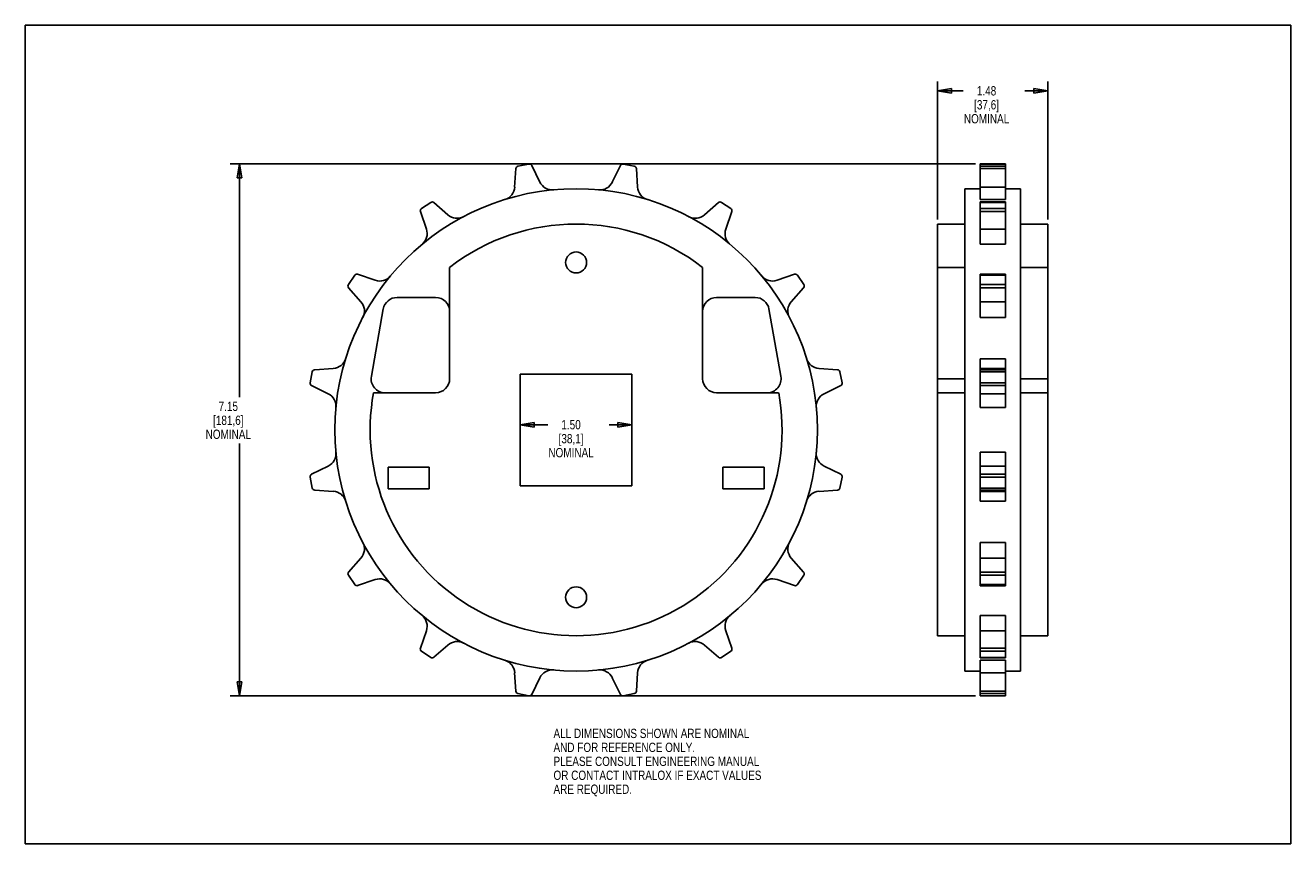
# Model space of a CAD drawing. Header units: inches. Extents: x 0 to 17, y 0 to 11.
import ezdxf

# ---------------------------------------------------------------- set-up
doc = ezdxf.new("R2010")
doc.units = ezdxf.units.IN
doc.header["$LTSCALE"] = 0.935
doc.header["$MEASUREMENT"] = 0
doc.layers.get('0').update_dxf_attribs({"linetype": 'CONTINUOUS'})
doc.layers.add('ALL_FEATURES', color=7, linetype='CONTINUOUS')
doc.styles.get("Standard").update_dxf_attribs({"font": 'txt', "width": 0.8})
doc.dimstyles.new('DIMSTYLE_1', dxfattribs={"dimtxt": 0.125, "dimasz": 0.1875, "dimexe": 0.18, "dimexo": 0.0625, "dimgap": 0.09, "dimtad": 0, "dimtih": 1, "dimtoh": 1, "dimzin": 4, "dimdsep": 46, "dimtxsty": 'STANDARD', "dimblk": 'CLOSED', "dimblk1": 'CLOSED', "dimblk2": 'CLOSED', "dimcen": 0.09, "dimadec": 0, "dimazin": 0, "dimtp": 0.01, "dimtm": 0.01, "dimtfac": 1, "dimtofl": 0, "dimtmove": 0, "dimatfit": 3, "dimldrblk": 'CLOSED', "dimfxl": 1, "dimtolj": 1, "dimtzin": 4, "dimarcsym": 0})

# ---------------------------------------------------------------- blocks, each defined once
blk = doc.blocks.new('_CLOSED')
at = {"color": 0, "linetype": 'BYBLOCK'}
for p, q in [((0, 0), (-1, 0.167)), ((-1, 0.167), (-1, -0.167)), ((-1, -0.167), (0, 0)), ((-1, 0), (0, 0))]:
    blk.add_line(p, q, dxfattribs=at)
blk = doc.blocks.new('*D0')
at = {"color": 3, "linetype": 'CONTINUOUS'}
for p, q in [((6.65, 6.249), (6.65, 5.507)), ((8.15, 6.249), (8.15, 5.507)), ((6.65, 5.632), (7.019, 5.632)), ((8.15, 5.632), (7.844, 5.632))]:
    blk.add_line(p, q, dxfattribs=at)
at = {"color": 3, "linetype": 'CONTINUOUS', "xscale": 0.1875, "yscale": 0.1875, "zscale": 0.1875, "rotation": 180}
blk.add_blockref('_CLOSED', (6.65, 5.632), dxfattribs=at)
at = {"color": 3, "linetype": 'CONTINUOUS', "xscale": 0.1875, "yscale": 0.1875, "zscale": 0.1875}
blk.add_blockref('_CLOSED', (8.15, 5.632), dxfattribs=at)
at = {"color": 3, "linetype": 'CONTINUOUS', "insert": (7.332, 5.694), "char_height": 0.125, "width": 0.7, "attachment_point": 2, "line_spacing_factor": 0.9}
blk.add_mtext('1.50\\P[38,1]\\PNOMINAL', dxfattribs=at)
blk = doc.blocks.new('*D1')
at = {"color": 3, "linetype": 'CONTINUOUS'}
for p, q in [((12.257, 8.391), (12.257, 10.245)), ((13.737, 8.391), (13.737, 10.245)), ((12.257, 10.12), (12.602, 10.12)), ((13.737, 10.12), (13.427, 10.12))]:
    blk.add_line(p, q, dxfattribs=at)
at = {"color": 3, "linetype": 'CONTINUOUS', "xscale": 0.1875, "yscale": 0.1875, "zscale": 0.1875, "rotation": 180}
blk.add_blockref('_CLOSED', (12.257, 10.12), dxfattribs=at)
at = {"color": 3, "linetype": 'CONTINUOUS', "xscale": 0.1875, "yscale": 0.1875, "zscale": 0.1875}
blk.add_blockref('_CLOSED', (13.737, 10.12), dxfattribs=at)
at = {"color": 3, "linetype": 'CONTINUOUS', "insert": (12.914, 10.182), "char_height": 0.125, "width": 0.7, "attachment_point": 2, "line_spacing_factor": 0.9}
blk.add_mtext('1.48\\P[37,6]\\PNOMINAL', dxfattribs=at)
blk = doc.blocks.new('*D2')
at = {"color": 3, "linetype": 'CONTINUOUS'}
for p, q in [((12.764, 9.136), (2.752, 9.136)), ((2.877, 9.136), (2.877, 6.003)), ((2.877, 1.987), (2.877, 5.378)), ((12.764, 1.987), (2.752, 1.987))]:
    blk.add_line(p, q, dxfattribs=at)
at = {"color": 3, "linetype": 'CONTINUOUS', "xscale": 0.1875, "yscale": 0.1875, "zscale": 0.1875}
for p, rotation in [((2.877, 9.136), 90), ((2.877, 1.987), 270)]:
    blk.add_blockref('_CLOSED', p, dxfattribs=dict(at, rotation=rotation))
at = {"color": 3, "linetype": 'CONTINUOUS', "insert": (2.727, 5.941), "char_height": 0.125, "width": 0.7, "attachment_point": 2, "line_spacing_factor": 0.9}
blk.add_mtext('7.15\\P[181,6]\\PNOMINAL', dxfattribs=at)

msp = doc.modelspace()

# ---------------------------------------------------------------- linework, layer by layer
at = {"color": 7, "linetype": 'CONTINUOUS'}
for p, q in [((0, 0), (0, 11)), ((0, 11), (17, 11)), ((17, 0), (17, 11)), ((6.59, 9.074), (6.574, 8.825)), ((6.766, 9.135), (6.619, 9.106)), ((6.914, 8.892), (6.804, 9.116)), ((7.996, 9.116), (7.886, 8.892)), ((8.182, 9.106), (8.034, 9.135)), ((8.226, 8.825), (8.21, 9.074)), ((12.827, 8.658), (12.827, 9.136)), ((12.827, 9.136), (13.167, 9.136)), ((12.827, 9.135), (13.167, 9.135)), ((12.827, 9.106), (13.167, 9.106)), ((12.827, 9.074), (13.167, 9.074)), ((13.167, 8.658), (13.167, 9.136)), ((12.622, 2.321), (12.622, 8.803)), ((13.167, 8.825), (12.827, 8.825)), ((13.372, 2.321), (13.372, 8.803)), ((5.447, 8.62), (5.322, 8.537)), ((5.677, 8.453), (5.489, 8.618)), ((9.311, 8.618), (9.123, 8.453)), ((9.478, 8.537), (9.354, 8.62)), ((13.167, 8.658), (12.827, 8.658)), ((12.827, 8.056), (12.827, 8.626)), ((12.827, 8.626), (13.167, 8.626)), ((12.827, 8.62), (13.167, 8.62)), ((12.827, 8.537), (13.167, 8.537)), ((13.167, 8.056), (13.167, 8.626)), ((5.308, 8.497), (5.388, 8.26)), ((9.412, 8.26), (9.492, 8.497)), ((12.827, 8.497), (13.167, 8.497)), ((12.257, 2.795), (12.257, 8.329)), ((12.622, 8.329), (12.257, 8.329)), ((13.167, 8.26), (12.827, 8.26)), ((13.737, 8.329), (13.372, 8.329)), ((13.737, 2.795), (13.737, 8.329)), ((13.167, 8.056), (12.827, 8.056)), ((4.701, 7.573), (4.465, 7.654)), ((5.7, 7.745), (5.7, 6.249)), ((9.1, 6.249), (9.1, 7.745)), ((10.335, 7.654), (10.099, 7.573)), ((12.622, 7.745), (12.257, 7.745)), ((12.827, 7.074), (12.827, 7.655)), ((12.827, 7.655), (13.167, 7.655)), ((13.167, 7.074), (13.167, 7.655)), ((13.737, 7.745), (13.372, 7.745)), ((4.425, 7.64), (4.341, 7.515)), ((10.459, 7.515), (10.375, 7.64)), ((12.827, 7.64), (13.167, 7.64)), ((12.827, 7.515), (13.167, 7.515)), ((4.344, 7.473), (4.509, 7.285)), ((10.291, 7.285), (10.456, 7.473)), ((12.827, 7.473), (13.167, 7.473)), ((13.167, 7.285), (12.827, 7.285)), ((13.167, 7.074), (12.827, 7.074)), ((12.827, 5.862), (12.827, 6.519)), ((12.827, 6.519), (13.167, 6.519)), ((13.167, 5.862), (13.167, 6.519)), ((3.856, 6.343), (3.827, 6.196)), ((4.137, 6.388), (3.888, 6.371)), ((10.912, 6.371), (10.663, 6.388)), ((10.973, 6.196), (10.944, 6.343)), ((12.827, 6.388), (13.167, 6.388)), ((12.827, 6.371), (13.167, 6.371)), ((12.827, 6.343), (13.167, 6.343)), ((3.845, 6.158), (4.069, 6.047)), ((10.731, 6.047), (10.955, 6.158)), ((12.827, 6.196), (13.167, 6.196)), ((12.827, 6.158), (13.167, 6.158)), ((5.513, 6.062), (4.679, 6.062)), ((10.121, 6.062), (9.288, 6.062)), ((12.622, 6.062), (12.257, 6.062)), ((13.167, 6.047), (12.827, 6.047)), ((13.737, 6.062), (13.372, 6.062)), ((13.167, 5.862), (12.827, 5.862)), ((12.827, 5.261), (13.167, 5.261)), ((12.827, 4.604), (12.827, 5.261)), ((13.167, 4.604), (13.167, 5.261)), ((4.069, 5.076), (3.845, 4.966)), ((10.955, 4.966), (10.731, 5.076)), ((12.827, 5.076), (13.167, 5.076)), ((12.827, 4.966), (13.167, 4.966)), ((3.827, 4.927), (3.856, 4.78)), ((10.944, 4.78), (10.973, 4.927)), ((12.827, 4.927), (13.167, 4.927)), ((12.827, 4.78), (13.167, 4.78)), ((3.888, 4.752), (4.137, 4.736)), ((10.663, 4.736), (10.912, 4.752)), ((12.827, 4.752), (13.167, 4.752)), ((13.167, 4.736), (12.827, 4.736)), ((13.167, 4.604), (12.827, 4.604)), ((12.827, 4.049), (13.167, 4.049)), ((12.827, 3.468), (12.827, 4.049)), ((13.167, 3.468), (13.167, 4.049)), ((4.509, 3.838), (4.344, 3.651)), ((10.456, 3.651), (10.291, 3.838)), ((12.827, 3.838), (13.167, 3.838)), ((4.341, 3.608), (4.425, 3.483)), ((10.375, 3.483), (10.459, 3.608)), ((12.827, 3.651), (13.167, 3.651)), ((12.827, 3.608), (13.167, 3.608)), ((4.465, 3.47), (4.701, 3.55)), ((10.099, 3.55), (10.335, 3.47)), ((12.827, 3.483), (13.167, 3.483)), ((12.827, 3.468), (13.167, 3.468)), ((12.827, 3.067), (13.167, 3.067)), ((12.827, 2.497), (12.827, 3.067)), ((13.167, 2.497), (13.167, 3.067)), ((5.388, 2.863), (5.308, 2.627)), ((9.492, 2.627), (9.412, 2.863)), ((12.622, 2.795), (12.257, 2.795)), ((12.827, 2.863), (13.167, 2.863)), ((13.737, 2.795), (13.372, 2.795)), ((5.322, 2.586), (5.447, 2.503)), ((5.489, 2.506), (5.677, 2.67)), ((9.123, 2.67), (9.311, 2.506)), ((9.354, 2.503), (9.478, 2.586)), ((12.827, 2.627), (13.167, 2.627)), ((12.827, 2.586), (13.167, 2.586)), ((12.827, 2.503), (13.167, 2.503)), ((12.827, 2.497), (13.167, 2.497)), ((12.827, 2.465), (13.167, 2.465)), ((12.827, 1.987), (12.827, 2.465)), ((13.167, 1.987), (13.167, 2.465)), ((6.574, 2.298), (6.59, 2.049)), ((6.804, 2.007), (6.914, 2.231)), ((7.886, 2.231), (7.996, 2.007)), ((8.21, 2.049), (8.226, 2.298)), ((12.827, 2.298), (13.167, 2.298)), ((12.827, 2.049), (13.167, 2.049)), ((6.619, 2.017), (6.766, 1.988)), ((8.034, 1.988), (8.182, 2.017)), ((12.827, 2.017), (13.167, 2.017)), ((12.827, 1.988), (13.167, 1.988)), ((12.827, 1.987), (13.167, 1.987)), ((0, 0), (17, 0))]:
    msp.add_line(p, q, dxfattribs=at)
msp.add_circle((7.4, 5.562), 3.241, dxfattribs=at)
for centre, radius, start, end in [((6.625, 9.071), 0.035, 101.25, 176.25), ((6.773, 9.101), 0.035, 26.25, 101.25), ((8.027, 9.101), 0.035, 78.75, 153.75), ((8.175, 9.071), 0.035, 3.75, 78.75), ((7.082, 8.975), 0.188, 206.25, 275.3147), ((7.718, 8.975), 0.188, 264.6853, 333.75), ((6.387, 8.837), 0.188, 287.1853, 356.25), ((8.413, 8.837), 0.188, 183.75, 252.8147), ((5.341, 8.508), 0.035, 123.75, 198.75), ((5.466, 8.591), 0.035, 48.75, 123.75), ((9.334, 8.591), 0.035, 56.25, 131.25), ((9.459, 8.508), 0.035, 341.25, 56.25), ((5.8, 8.594), 0.188, 228.75, 297.8147), ((9, 8.594), 0.188, 242.1853, 311.25), ((5.211, 8.2), 0.188, 309.6853, 18.75), ((7.4, 5.562), 2.767, 52.0928, 127.9072), ((9.589, 8.2), 0.188, 161.25, 230.3147), ((4.454, 7.62), 0.035, 71.25, 146.25), ((10.346, 7.62), 0.035, 33.75, 108.75), ((4.37, 7.496), 0.035, 146.25, 221.25), ((4.762, 7.751), 0.188, 251.25, 320.3147), ((10.039, 7.751), 0.188, 219.6853, 288.75), ((10.43, 7.496), 0.035, 318.75, 33.75), ((4.368, 7.161), 0.188, 332.1853, 41.25), ((10.432, 7.161), 0.188, 138.75, 207.8147), ((4.125, 6.575), 0.188, 273.75, 342.8147), ((10.675, 6.575), 0.188, 197.1853, 266.25), ((3.89, 6.336), 0.035, 93.75, 168.75), ((10.91, 6.336), 0.035, 11.25, 86.25), ((3.861, 6.189), 0.035, 168.75, 243.75), ((5.513, 6.249), 0.188, 270, 360), ((9.288, 6.249), 0.188, 180, 270), ((10.939, 6.189), 0.035, 296.25, 11.25), ((3.986, 5.879), 0.188, 354.6853, 63.75), ((7.4, 5.562), 2.767, 169.5894, 10.4106), ((10.814, 5.879), 0.188, 116.25, 185.3147), ((3.986, 5.244), 0.188, 296.25, 5.3147), ((10.814, 5.244), 0.188, 174.6853, 243.75), ((3.861, 4.934), 0.035, 116.25, 191.25), ((10.939, 4.934), 0.035, 348.75, 63.75), ((3.89, 4.787), 0.035, 191.25, 266.25), ((10.91, 4.787), 0.035, 273.75, 348.75), ((4.125, 4.549), 0.188, 17.1853, 86.25), ((10.675, 4.549), 0.188, 93.75, 162.8147), ((4.368, 3.962), 0.188, 318.75, 27.8147), ((10.432, 3.962), 0.188, 152.1853, 221.25), ((4.37, 3.628), 0.035, 138.75, 213.75), ((10.43, 3.628), 0.035, 326.25, 41.25), ((4.454, 3.503), 0.035, 213.75, 288.75), ((4.762, 3.372), 0.188, 39.6853, 108.75), ((10.039, 3.372), 0.188, 71.25, 140.3147), ((10.346, 3.503), 0.035, 251.25, 326.25), ((5.211, 2.923), 0.188, 341.25, 50.3147), ((9.589, 2.923), 0.188, 129.6853, 198.75), ((5.341, 2.615), 0.035, 161.25, 236.25), ((5.8, 2.529), 0.188, 62.1853, 131.25), ((9, 2.529), 0.188, 48.75, 117.8147), ((9.459, 2.615), 0.035, 303.75, 18.75), ((5.466, 2.532), 0.035, 236.25, 311.25), ((6.387, 2.286), 0.188, 3.75, 72.8147), ((8.413, 2.286), 0.188, 107.1853, 176.25), ((9.334, 2.532), 0.035, 228.75, 303.75), ((7.082, 2.148), 0.188, 84.6853, 153.75), ((7.718, 2.148), 0.188, 26.25, 95.3147), ((6.625, 2.052), 0.035, 183.75, 258.75), ((8.175, 2.052), 0.035, 281.25, 356.25), ((6.773, 2.022), 0.035, 258.75, 333.75), ((8.027, 2.022), 0.035, 206.25, 281.25)]:
    msp.add_arc(centre, radius, start, end, dxfattribs=at)
at = {"layer": 'ALL_FEATURES', "color": 7, "linetype": 'CONTINUOUS'}
for p, q in [((12.827, 8.803), (12.622, 8.803)), ((13.372, 8.803), (13.167, 8.803)), ((5.513, 7.342), (4.994, 7.342)), ((9.806, 7.342), (9.288, 7.342)), ((4.809, 7.187), (4.65, 6.282)), ((10.15, 6.282), (9.991, 7.187)), ((6.65, 6.312), (6.65, 4.812)), ((8.15, 6.312), (6.65, 6.312)), ((8.15, 4.812), (8.15, 6.312)), ((12.257, 6.249), (12.622, 6.249)), ((13.737, 6.249), (13.372, 6.249)), ((4.873, 5.062), (4.873, 4.768)), ((5.427, 5.062), (4.873, 5.062)), ((5.427, 4.768), (5.427, 5.062)), ((9.927, 5.062), (9.373, 5.062)), ((9.373, 5.062), (9.373, 4.768)), ((9.927, 4.768), (9.927, 5.062)), ((4.873, 4.768), (5.427, 4.768)), ((6.65, 4.812), (8.15, 4.812)), ((9.373, 4.768), (9.927, 4.768)), ((12.827, 2.321), (12.622, 2.321)), ((13.372, 2.321), (13.167, 2.321))]:
    msp.add_line(p, q, dxfattribs=at)
for centre in [(7.4, 7.812), (7.4, 3.312)]:
    msp.add_circle(centre, 0.141, dxfattribs=at)
for centre, start, end in [((4.994, 7.154), 90, 170), ((5.513, 7.154), 0, 90), ((9.288, 7.154), 90, 180), ((9.806, 7.154), 10, 90), ((4.834, 6.249), 170, 270), ((9.966, 6.249), 270, 10)]:
    msp.add_arc(centre, 0.188, start, end, dxfattribs=at)

# ---------------------------------------------------------------- texts
at = {"color": 3, "linetype": 'CONTINUOUS', "insert": (7.096, 1.545), "char_height": 0.125, "width": 3.5, "attachment_point": 1, "line_spacing_factor": 0.9}
msp.add_mtext('ALL DIMENSIONS SHOWN ARE NOMINAL\\PAND FOR REFERENCE ONLY.\\PPLEASE CONSULT ENGINEERING MANUAL\\POR CONTACT INTRALOX IF EXACT VALUES\\PARE REQUIRED. ', dxfattribs=at)

# ---------------------------------------------------------------- dimensions: what is measured, and where the dimension line sits
at = {"color": 3, "linetype": 'CONTINUOUS'}
for base, p1, p2, picture, middle in [((13.737, 10.12), (12.257, 8.391), (13.737, 8.391), '*D1', (12.789, 9.932)), ((8.15, 5.632), (6.65, 6.249), (8.15, 6.249), '*D0', (7.207, 5.444))]:
    dim = msp.add_linear_dim(base=base, p1=p1, p2=p2, text='<>\\PNOMINAL', dimstyle='DIMSTYLE_1', dxfattribs=at)
    dim.commit()
    dim.dimension.update_dxf_attribs({"geometry": picture, "text_midpoint": middle, "dimtype": 160})
dim = msp.add_linear_dim(base=(2.877, 1.987), p1=(12.764, 9.136), p2=(12.764, 1.987), angle=270, text='<>\\PNOMINAL', dimstyle='DIMSTYLE_1', dxfattribs=at)
dim.commit()
dim.dimension.update_dxf_attribs({"geometry": '*D2', "text_midpoint": (2.677, 5.691), "dimtype": 160})

doc.saveas('drawing.dxf')
